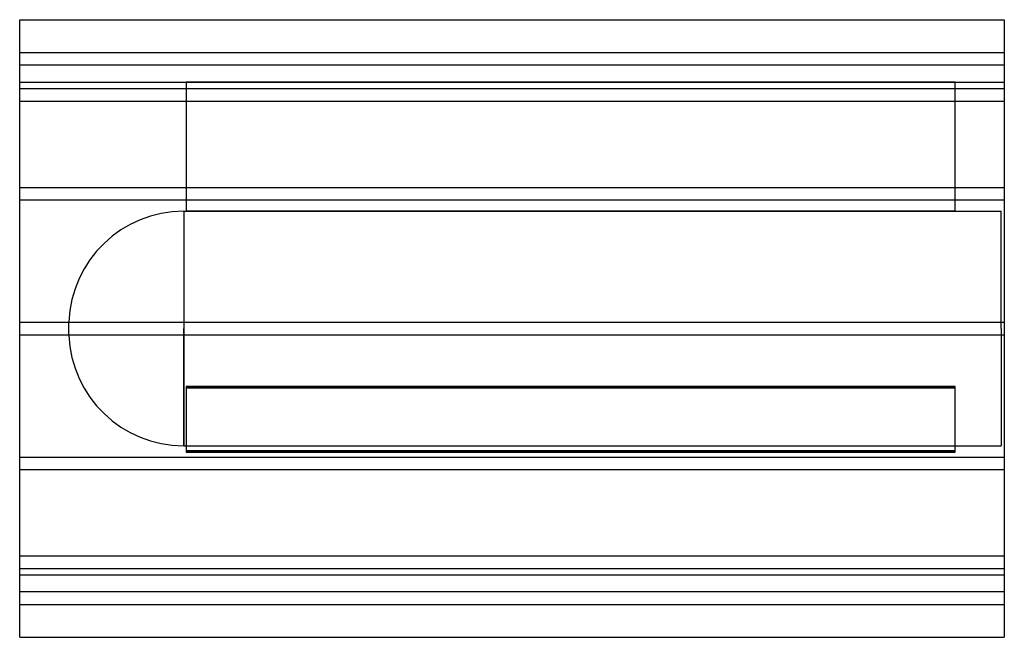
# Model space of a CAD drawing. Header units: millimetres. Extents: x -630 to 630, y -395 to 395.
import ezdxf

# ---------------------------------------------------------------- set-up
doc = ezdxf.new("R2010")
doc.units = ezdxf.units.MM
doc.layers.add('HIDDEN', color=7, linetype='Continuous')
doc.layers.add('THICK', color=7, linetype='Continuous')

msp = doc.modelspace()

# ---------------------------------------------------------------- linework, layer by layer
at = {"layer": 'HIDDEN'}
for p, q in [((-630, 353), (630, 353)), ((630, 337), (-630, 337)), ((-630, 315), (-417, 315)), ((-417, 315), (-417, 315)), ((567, 315), (567, 315)), ((567, 315), (630, 315)), ((-630, 306.8), (630, 306.8)), ((-630, 306.8), (630, 306.8)), ((567, 315), (-417, 315)), ((-417, 315), (-417, 150)), ((-417, 315), (567, 315)), ((567, 150), (567, 315)), ((-630, 290.8), (630, 290.8)), ((-630, 290.8), (630, 290.8)), ((-630, 180.5), (630, 180.5)), ((-630, 180.5), (630, 180.5)), ((-630, 164.5), (630, 164.5)), ((-630, 164.5), (630, 164.5)), ((-420.1, 150), (-420.1, 0)), ((-420.1, 150), (-417, 150)), ((-417, 150), (567, 150)), ((567, 150), (-417, 150)), ((567, 150), (626, 150)), ((626, 0), (626, 150)), ((-630, 8), (630, 8)), ((-630, 8), (630, 8)), ((-567, 0), (-567, 8.4)), ((-420.1, 0), (-420.1, -150)), ((626, 0), (626, -150)), ((-630, -8), (630, -8)), ((-630, -8), (630, -8)), ((-567, -8.4), (-567, 0)), ((-420.1, -150), (-420.1, 0)), ((567, -74.1), (-417, -74.1)), ((-417, -74.1), (567, -74.1)), ((-417, -74.1), (-417, -156.6)), ((567, -156.6), (567, -74.1)), ((-417, -75.9), (567, -75.9)), ((567, -75.9), (-417, -75.9)), ((-420.1, -150), (626, -150)), ((-417, -156.6), (567, -156.6)), ((-417, -156.6), (-417, -158.4)), ((567, -156.6), (-417, -156.6)), ((567, -158.4), (-417, -158.4)), ((-417, -158.4), (567, -158.4)), ((567, -158.4), (567, -156.6)), ((-630, -164.5), (630, -164.5)), ((-630, -164.5), (630, -164.5)), ((-630, -180.5), (630, -180.5)), ((-630, -180.5), (630, -180.5)), ((-630, -290.8), (630, -290.8)), ((-630, -290.8), (630, -290.8)), ((-630, -306.8), (630, -306.8)), ((-630, -306.8), (630, -306.8)), ((-630, -315), (630, -315)), ((630, -337), (-630, -337)), ((-630, -353), (630, -353))]:
    msp.add_line(p, q, dxfattribs=at)
for centre, start, end in [((-420.1, 3), 90, 177.8865), ((-420.1, -3), 182.1135, 270)]:
    msp.add_arc(centre, 147, start, end, dxfattribs=at)
at = {"layer": 'THICK'}
for p, q in [((-630, 0), (-630, 395)), ((-630, 395), (630, 395)), ((630, 395), (630, 0)), ((630, 0), (630, -395)), ((-630, -395), (-630, 0)), ((-630, -395), (630, -395))]:
    msp.add_line(p, q, dxfattribs=at)

doc.saveas('drawing.dxf')
